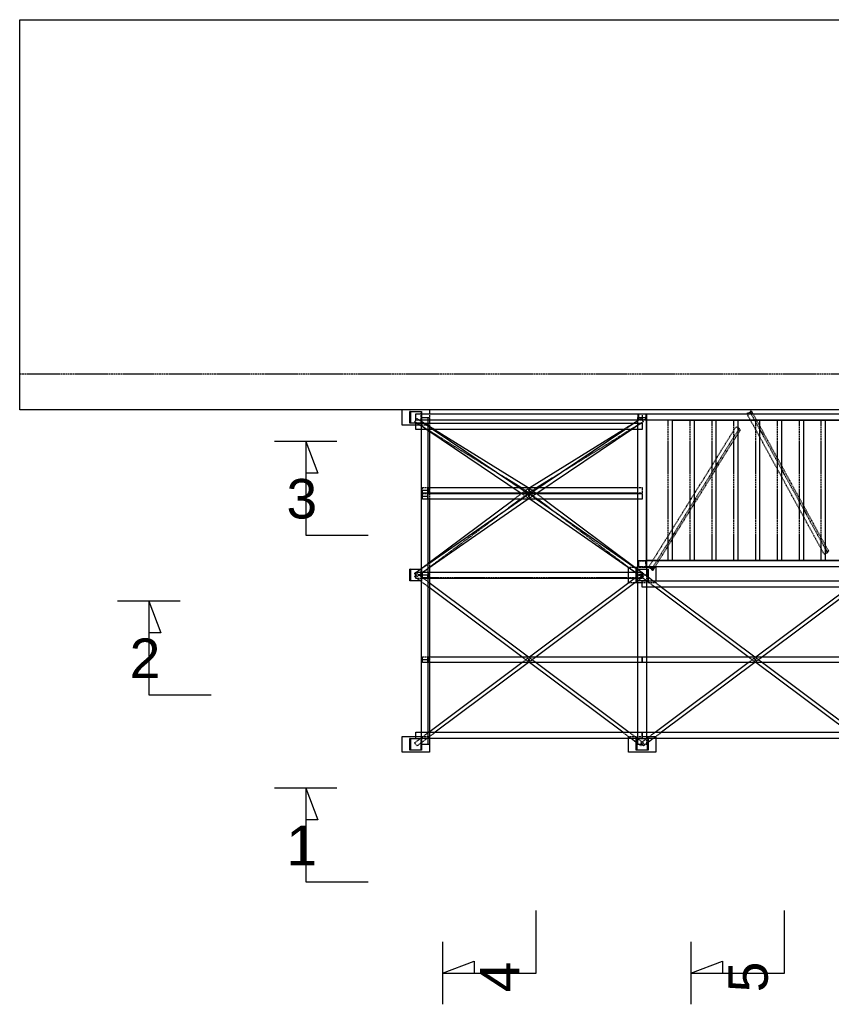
# Model space of a CAD drawing. Header units: millimetres. Extents: x -6159 to 201309, y -25780 to 10326.
# Tile 73 of 128: x 134503 to 135023, y -4505 to -3874. Entities that reach past the tile are written whole.
import ezdxf

# ---------------------------------------------------------------- set-up
doc = ezdxf.new("R2010")
doc.units = ezdxf.units.MM
doc.linetypes.add('DASHED', pattern=[0.75, 0.5, -0.25])
doc.layers.add('STRUCAD_01', color=4, linetype='Continuous')
doc.layers.add('STRUCAD_10', color=7, linetype='DASHED')
doc.styles.get("Standard").update_dxf_attribs({"font": 'arial.ttf'})

msp = doc.modelspace()

# ---------------------------------------------------------------- linework, layer by layer
at = {"layer": 'STRUCAD_01', "color": 4, "linetype": 'Continuous'}
for p, q in [((134502.683, -3873.765), (135340.183, -3873.765)), ((134502.683, -4123.765), (134502.683, -3873.765)), ((135340.183, -4123.765), (134502.683, -4123.765)), ((134747.683, -4133.515), (134747.683, -4123.765)), ((134752.683, -4132.265), (134752.683, -4124.765)), ((134752.683, -4124.765), (134752.758, -4124.84)), ((134752.758, -4124.84), (134752.683, -4124.765)), ((134752.683, -4124.765), (134760.183, -4124.765)), ((134752.758, -4132.19), (134752.758, -4124.84)), ((134752.758, -4124.84), (134760.108, -4124.84)), ((134760.108, -4124.84), (134760.108, -4132.19)), ((134760.183, -4124.765), (134760.183, -4132.265)), ((134765.183, -4123.765), (134765.183, -4126.265)), ((134970.518, -4125.28), (134971.113, -4124.355)), ((134971.323, -4124.27), (134970.668, -4125.3)), ((134971.113, -4124.355), (134971.323, -4124.27)), ((134971.323, -4124.27), (134972.423, -4126.265)), ((134760.183, -4126.265), (134898.798, -4126.265)), ((134760.183, -4128.515), (134764.183, -4128.515)), ((134764.183, -4128.515), (134764.183, -4229.515)), ((134898.683, -4130.265), (134764.183, -4130.265)), ((134765.183, -4130.265), (134765.183, -4132.265)), ((134895.838, -4132.265), (134898.683, -4130.505)), ((134896.218, -4132.265), (134898.683, -4130.61)), ((134898.683, -4229.515), (134898.683, -4128.515)), ((134898.683, -4128.515), (134903.858, -4128.515)), ((134898.798, -4128.515), (134898.798, -4126.265)), ((134898.798, -4126.265), (134899.028, -4126.265)), ((134899.028, -4126.265), (134903.953, -4126.265)), ((134899.028, -4126.265), (134899.123, -4128.515)), ((134903.343, -4129.815), (134903.803, -4129.815)), ((134904.183, -4130.265), (134903.343, -4130.265)), ((134903.803, -4129.815), (134903.953, -4126.265)), ((134903.953, -4126.265), (134904.183, -4126.265)), ((134904.183, -4126.265), (135200.858, -4126.265)), ((134904.183, -4126.265), (134904.183, -4130.265)), ((134904.183, -4130.265), (134904.183, -4220.265)), ((134904.183, -4220.265), (134904.183, -4130.265)), ((135200.858, -4130.265), (134904.183, -4130.265)), ((134920.683, -4130.265), (134920.683, -4220.265)), ((134920.683, -4130.265), (134934.683, -4130.265)), ((134934.683, -4130.265), (134934.683, -4220.265)), ((134934.683, -4130.265), (134948.683, -4130.265)), ((134948.683, -4130.265), (134948.683, -4220.265)), ((134948.683, -4130.265), (134962.683, -4130.265)), ((134962.683, -4130.265), (134962.683, -4220.265)), ((134962.683, -4130.265), (134976.683, -4130.265)), ((134970.668, -4125.3), (134968.553, -4126.145)), ((134968.553, -4126.145), (134968.618, -4126.04)), ((134968.618, -4126.265), (134968.553, -4126.145)), ((134968.618, -4126.04), (134970.518, -4125.28)), ((134970.668, -4125.3), (134971.198, -4126.265)), ((134976.683, -4130.265), (134976.683, -4220.265)), ((134976.683, -4130.265), (134990.683, -4130.265)), ((134990.683, -4130.265), (134990.683, -4220.265)), ((134990.683, -4130.265), (135004.683, -4130.265)), ((135004.683, -4130.265), (135004.683, -4220.265)), ((135004.683, -4130.265), (135018.683, -4130.265)), ((135018.683, -4130.265), (135018.683, -4220.265)), ((135018.683, -4130.265), (135032.683, -4130.265)), ((134756.433, -4133.515), (134747.683, -4133.515)), ((134760.183, -4132.265), (134752.683, -4132.265)), ((134760.108, -4132.19), (134752.758, -4132.19)), ((134756.433, -4136.265), (134756.433, -4132.265)), ((134756.433, -4132.265), (134901.433, -4132.265)), ((134901.433, -4136.265), (134756.433, -4136.265)), ((134760.183, -4229.515), (134760.183, -4132.265)), ((134823.978, -4177.19), (134764.183, -4136.985)), ((134765.183, -4137.655), (134765.183, -4173.44)), ((134767.598, -4136.265), (134828.458, -4177.19)), ((134768.468, -4136.265), (134828.363, -4173.44)), ((134829.408, -4177.19), (134890.268, -4136.265)), ((134829.503, -4173.44), (134889.398, -4136.265)), ((134894.748, -4136.265), (134833.888, -4177.19)), ((134901.433, -4132.265), (134901.433, -4136.265)), ((134963.603, -4135.57), (134962.683, -4137.055)), ((134963.053, -4135.32), (134963.603, -4135.57)), ((134963.603, -4135.57), (134963.668, -4135.705)), ((134976.683, -4136.25), (134978.628, -4139.79)), ((134705.903, -4144), (134665.903, -4144)), ((134685.903, -4144), (134685.903, -4204)), ((134685.903, -4144), (134693.588, -4164.31)), ((134950.073, -4157.32), (134948.683, -4159.555)), ((134990.683, -4161.725), (134992.628, -4165.265)), ((134693.588, -4164.31), (134685.903, -4164.31)), ((134823.623, -4173.44), (134813.998, -4167.47)), ((134843.868, -4167.47), (134834.243, -4173.44)), ((134764.183, -4177.09), (134764.183, -4173.44)), ((134764.183, -4173.44), (134818.403, -4173.44)), ((134822.883, -4173.44), (134834.983, -4173.44)), ((134839.463, -4173.44), (134898.683, -4173.44)), ((134823.828, -4177.09), (134764.183, -4177.09)), ((134764.183, -4180.84), (134764.183, -4177.19)), ((134764.183, -4177.19), (134901.433, -4177.19)), ((134901.433, -4180.84), (134764.183, -4180.84)), ((134764.183, -4222.595), (134824.128, -4180.84)), ((134828.498, -4180.84), (134764.183, -4225.64)), ((134764.183, -4222.155), (134819.398, -4180.84)), ((134765.183, -4177.09), (134765.183, -4177.19)), ((134765.183, -4180.84), (134765.183, -4221.41)), ((134823.568, -4180.84), (134816.068, -4186.455)), ((134829.558, -4177.09), (134828.308, -4177.09)), ((134828.578, -4177.09), (134828.453, -4177.19)), ((134829.413, -4177.19), (134829.288, -4177.09)), ((134896.733, -4227.765), (134829.368, -4180.84)), ((134833.738, -4180.84), (134898.238, -4225.765)), ((134898.683, -4177.09), (134834.038, -4177.09)), ((134841.798, -4186.455), (134834.298, -4180.84)), ((134838.468, -4180.84), (134898.508, -4225.765)), ((134901.433, -4177.19), (134901.433, -4180.84)), ((134936.073, -4179.82), (134934.683, -4182.055)), ((135004.683, -4187.2), (135006.628, -4190.74)), ((134685.903, -4204), (134725.903, -4204)), ((134922.073, -4202.32), (134920.683, -4204.555)), ((135018.683, -4212.675), (135020.128, -4215.3)), ((135020.128, -4215.3), (135019.548, -4215.53)), ((135020.213, -4215.17), (135020.128, -4215.3)), ((134752.683, -4233.265), (134752.683, -4225.765)), ((134752.683, -4225.765), (134752.758, -4225.84)), ((134752.758, -4225.84), (134752.683, -4225.765)), ((134752.683, -4225.765), (134760.183, -4225.765)), ((134752.758, -4233.19), (134752.758, -4225.84)), ((134752.758, -4225.84), (134760.108, -4225.84)), ((134759.358, -4225.765), (134760.183, -4225.15)), ((134759.628, -4225.765), (134760.183, -4225.38)), ((134760.108, -4225.84), (134760.108, -4233.19)), ((134760.183, -4225.765), (134760.183, -4233.265)), ((134765.183, -4224.945), (134765.183, -4227.69)), ((134892.683, -4227.69), (134892.683, -4224.945)), ((134896.838, -4224.515), (134898.683, -4224.515)), ((134897.683, -4227.765), (134897.683, -4225.765)), ((134897.683, -4225.765), (134897.758, -4225.84)), ((134897.758, -4225.84), (134897.683, -4225.765)), ((134897.683, -4225.765), (134898.683, -4225.765)), ((134897.758, -4233.19), (134897.758, -4225.84)), ((134897.758, -4225.84), (134905.108, -4225.84)), ((134903.343, -4220.265), (134904.183, -4220.265)), ((134903.803, -4220.715), (134903.343, -4220.715)), ((134903.953, -4224.265), (134903.803, -4220.715)), ((134904.183, -4224.265), (134903.953, -4224.265)), ((134920.683, -4220.265), (134904.183, -4220.265)), ((134904.183, -4220.265), (135200.858, -4220.265)), ((134904.183, -4220.265), (134904.183, -4224.265)), ((134904.183, -4224.265), (134904.183, -4229.515)), ((135200.858, -4224.265), (134904.183, -4224.265)), ((134904.183, -4224.515), (134905.583, -4224.515)), ((134904.183, -4225.765), (134905.183, -4225.765)), ((134905.108, -4225.84), (134905.108, -4233.19)), ((134905.183, -4225.765), (134905.183, -4233.265)), ((134905.518, -4224.62), (134905.738, -4224.265)), ((134905.573, -4224.73), (134905.518, -4224.62)), ((134905.518, -4224.62), (134907.603, -4225.57)), ((134907.448, -4225.585), (134905.573, -4224.73)), ((134907.938, -4226.575), (134907.448, -4225.585)), ((134908.418, -4224.265), (134907.603, -4225.57)), ((134907.603, -4225.57), (134908.143, -4226.67)), ((134909.638, -4224.265), (134908.143, -4226.67)), ((134909.483, -4224.515), (134910.183, -4224.515)), ((134910.183, -4224.515), (134910.183, -4233.265)), ((134934.683, -4220.265), (134920.683, -4220.265)), ((134948.683, -4220.265), (134934.683, -4220.265)), ((134962.683, -4220.265), (134948.683, -4220.265)), ((134976.683, -4220.265), (134962.683, -4220.265)), ((134990.683, -4220.265), (134976.683, -4220.265)), ((135004.683, -4220.265), (134990.683, -4220.265)), ((135018.683, -4220.265), (135004.683, -4220.265)), ((135032.683, -4220.265), (135018.683, -4220.265)), ((134760.183, -4227.765), (134901.433, -4227.765)), ((134764.183, -4229.515), (134760.183, -4229.515)), ((134901.433, -4231.765), (134760.183, -4231.765)), ((134764.183, -4227.69), (134896.628, -4227.69)), ((134764.183, -4231.765), (134764.183, -4338.015)), ((134765.183, -4231.765), (134765.183, -4234.505)), ((134829.288, -4281.94), (134896.338, -4231.765)), ((134892.683, -4234.505), (134892.683, -4231.765)), ((134897.683, -4233.265), (134897.683, -4231.765)), ((134904.183, -4229.515), (134898.683, -4229.515)), ((134901.433, -4227.765), (134901.433, -4231.765)), ((134905.183, -4230.76), (134908.533, -4233.265)), ((134908.143, -4226.67), (134907.938, -4226.575)), ((134760.183, -4233.265), (134752.683, -4233.265)), ((134760.108, -4233.19), (134752.758, -4233.19)), ((134760.183, -4233.885), (134759.358, -4233.265)), ((134760.183, -4338.015), (134760.183, -4233.265)), ((134764.183, -4233.755), (134828.578, -4281.94)), ((134824.408, -4281.94), (134764.183, -4236.875)), ((134765.183, -4237.625), (134765.183, -4281.94)), ((134898.508, -4233.265), (134833.458, -4281.94)), ((134898.683, -4234.515), (134896.838, -4234.515)), ((134905.183, -4233.265), (134897.683, -4233.265)), ((134905.108, -4233.19), (134897.758, -4233.19)), ((134898.683, -4334.265), (134898.683, -4233.265)), ((134901.433, -4237.265), (134901.433, -4233.265)), ((134901.433, -4233.265), (135191.433, -4233.265)), ((135191.433, -4237.265), (134901.433, -4237.265)), ((134904.183, -4233.265), (134904.183, -4334.265)), ((134969.408, -4281.94), (134909.703, -4237.265)), ((134913.878, -4237.265), (134973.578, -4281.94)), ((134974.288, -4281.94), (135033.988, -4237.265)), ((135038.163, -4237.265), (134978.458, -4281.94)), ((134605.428, -4246.23), (134565.428, -4246.23)), ((134585.428, -4246.23), (134585.428, -4306.23)), ((134585.428, -4246.23), (134593.113, -4266.54)), ((134593.113, -4266.54), (134585.428, -4266.54)), ((134764.183, -4285.59), (134764.183, -4281.94)), ((134764.183, -4281.94), (134901.433, -4281.94)), ((134901.433, -4285.59), (134901.433, -4281.94)), ((134901.433, -4281.94), (135046.433, -4281.94)), ((134901.433, -4281.94), (134901.433, -4285.59)), ((134901.433, -4285.59), (134764.183, -4285.59)), ((134764.703, -4330.265), (134824.408, -4285.59)), ((134765.183, -4285.59), (134765.183, -4329.91)), ((134828.578, -4285.59), (134768.878, -4330.265)), ((134888.988, -4330.265), (134829.288, -4285.59)), ((134833.458, -4285.59), (134893.163, -4330.265)), ((135046.433, -4285.59), (134901.433, -4285.59)), ((134909.703, -4330.265), (134969.408, -4285.59)), ((134973.578, -4285.59), (134913.878, -4330.265)), ((135033.988, -4330.265), (134974.288, -4285.59)), ((134978.458, -4285.59), (135038.163, -4330.265)), ((134585.428, -4306.23), (134625.428, -4306.23)), ((134747.683, -4343.015), (134747.683, -4333.015)), ((134747.683, -4333.015), (134756.433, -4333.015)), ((134756.433, -4334.265), (134756.433, -4330.265)), ((134756.433, -4330.265), (134901.433, -4330.265)), ((134901.433, -4334.265), (134901.433, -4330.265)), ((134901.433, -4330.265), (135046.433, -4330.265)), ((134901.433, -4330.265), (134901.433, -4334.265)), ((134752.683, -4341.765), (134752.683, -4334.265)), ((134752.683, -4334.265), (134752.758, -4334.34)), ((134752.758, -4334.34), (134752.683, -4334.265)), ((134752.683, -4334.265), (134760.183, -4334.265)), ((134752.758, -4341.69), (134752.758, -4334.34)), ((134752.758, -4334.34), (134760.108, -4334.34)), ((134760.108, -4334.34), (134760.108, -4341.69)), ((134760.183, -4334.265), (134760.183, -4341.765)), ((134901.433, -4334.265), (134760.183, -4334.265)), ((134764.183, -4338.015), (134760.183, -4338.015)), ((134765.183, -4338.015), (134764.183, -4338.015)), ((134765.183, -4334.265), (134765.183, -4338.015)), ((134765.183, -4338.015), (134765.183, -4343.015)), ((134892.683, -4343.015), (134892.683, -4334.265)), ((134897.683, -4336.77), (134894.333, -4334.265)), ((134897.683, -4341.765), (134897.683, -4334.265)), ((134897.683, -4334.265), (134897.758, -4334.34)), ((134897.758, -4334.34), (134897.683, -4334.265)), ((134897.683, -4334.265), (134905.183, -4334.265)), ((134897.758, -4341.69), (134897.758, -4334.34)), ((134897.758, -4334.34), (134905.108, -4334.34)), ((134905.108, -4334.34), (134905.108, -4341.69)), ((134905.183, -4334.265), (134905.183, -4341.765)), ((135046.433, -4334.265), (134905.183, -4334.265)), ((134908.533, -4334.265), (134905.183, -4336.77)), ((134910.183, -4334.265), (134910.183, -4343.015)), ((134765.183, -4343.015), (134747.683, -4343.015)), ((134760.183, -4341.765), (134752.683, -4341.765)), ((134760.108, -4341.69), (134752.758, -4341.69)), ((134910.183, -4343.015), (134892.683, -4343.015)), ((134905.183, -4341.765), (134897.683, -4341.765)), ((134905.108, -4341.69), (134897.758, -4341.69)), ((134705.903, -4366.13), (134665.903, -4366.13)), ((134685.903, -4366.13), (134685.903, -4426.13)), ((134685.903, -4366.13), (134693.588, -4386.44)), ((134693.588, -4386.44), (134685.903, -4386.44)), ((134685.903, -4426.13), (134725.903, -4426.13)), ((134833.478, -4484.515), (134833.478, -4444.515)), ((134992.608, -4484.515), (134992.608, -4444.515)), ((134773.478, -4464.515), (134773.478, -4504.515)), ((134932.608, -4464.515), (134932.608, -4504.515)), ((134773.478, -4484.515), (134793.788, -4476.83)), ((134793.788, -4476.83), (134793.788, -4484.515)), ((134932.608, -4484.515), (134952.918, -4476.83)), ((134952.918, -4476.83), (134952.918, -4484.515)), ((134773.478, -4484.515), (134833.478, -4484.515)), ((134932.608, -4484.515), (134992.608, -4484.515))]:
    msp.add_line(p, q, dxfattribs=at)
at = {"layer": 'STRUCAD_10', "color": 7, "linetype": 'DASHED'}
for p, q in [((135340.183, -4100.865), (134502.683, -4100.865)), ((134747.683, -4123.765), (134747.683, -4123.515)), ((134747.683, -4123.515), (134765.183, -4123.515)), ((134752.758, -4124.84), (134752.933, -4125.015)), ((134752.933, -4125.015), (134752.758, -4124.84)), ((134752.933, -4125.015), (134752.933, -4132.015)), ((134759.933, -4125.015), (134752.933, -4125.015)), ((134759.933, -4132.015), (134759.933, -4125.015)), ((134765.183, -4123.515), (134765.183, -4123.765)), ((134755.738, -4131.305), (134757.128, -4129.23)), ((134764.183, -4136.985), (134755.738, -4131.305)), ((134755.773, -4131.33), (134757.093, -4129.205)), ((134813.998, -4167.47), (134755.773, -4131.33)), ((134756.433, -4130.265), (134756.433, -4126.265)), ((134756.433, -4126.265), (134760.183, -4126.265)), ((134764.183, -4130.265), (134756.433, -4130.265)), ((134757.093, -4129.205), (134768.468, -4136.265)), ((134757.128, -4129.23), (134767.598, -4136.265)), ((134764.183, -4128.515), (134765.183, -4128.515)), ((134765.183, -4126.265), (134765.183, -4128.515)), ((134765.183, -4128.515), (134765.183, -4130.265)), ((134902.093, -4131.33), (134843.868, -4167.47)), ((134902.128, -4131.305), (134894.748, -4136.265)), ((134898.683, -4130.505), (134900.773, -4129.205)), ((134898.683, -4130.61), (134900.738, -4129.23)), ((134898.683, -4130.265), (134898.798, -4130.265)), ((134898.798, -4130.265), (134898.683, -4130.265)), ((134898.798, -4130.265), (134898.798, -4128.515)), ((134903.343, -4130.265), (134898.798, -4130.265)), ((134899.123, -4128.515), (134899.183, -4129.815)), ((134899.183, -4129.815), (134903.343, -4129.815)), ((134900.738, -4129.23), (134902.128, -4131.305)), ((134900.773, -4129.205), (134902.093, -4131.33)), ((134901.433, -4126.265), (134901.433, -4130.265)), ((134903.858, -4128.515), (134904.183, -4128.515)), ((134918.183, -4220.265), (134918.183, -4130.265)), ((134932.183, -4220.265), (134932.183, -4130.265)), ((134946.183, -4220.265), (134946.183, -4130.265)), ((134960.183, -4220.265), (134960.183, -4130.265)), ((135018.013, -4216.145), (134968.618, -4126.265)), ((134971.198, -4126.265), (134976.683, -4136.25)), ((134972.423, -4126.265), (135020.783, -4214.27)), ((134974.183, -4220.265), (134974.183, -4130.265)), ((134988.183, -4220.265), (134988.183, -4130.265)), ((135002.183, -4220.265), (135002.183, -4130.265)), ((135016.183, -4220.265), (135016.183, -4130.265)), ((134752.933, -4132.015), (134759.933, -4132.015)), ((134765.183, -4133.515), (134756.433, -4133.515)), ((134765.183, -4132.265), (134765.183, -4137.655)), ((134889.398, -4136.265), (134895.838, -4132.265)), ((134890.268, -4136.265), (134896.218, -4132.265)), ((134905.738, -4224.265), (134961.518, -4134.62)), ((134964.143, -4136.67), (134909.638, -4224.265)), ((134962.683, -4137.055), (134950.073, -4157.32)), ((134961.518, -4134.62), (134963.053, -4135.32)), ((134963.668, -4135.705), (134964.143, -4136.67)), ((134978.628, -4139.79), (134990.683, -4161.725)), ((134948.683, -4159.555), (134936.073, -4179.82)), ((134992.628, -4165.265), (135004.683, -4187.2)), ((134760.633, -4173.44), (134764.183, -4173.44)), ((134760.633, -4175.15), (134764.183, -4175.15)), ((134764.183, -4175.385), (134760.633, -4175.385)), ((134760.683, -4175.15), (134760.683, -4173.44)), ((134760.683, -4175.385), (134760.683, -4175.15)), ((134760.683, -4177.09), (134760.683, -4175.385)), ((134764.183, -4175.15), (134765.183, -4175.15)), ((134765.183, -4175.385), (134764.183, -4175.385)), ((134765.183, -4177.09), (134765.183, -4173.44)), ((134765.183, -4173.44), (134765.183, -4177.09)), ((134818.403, -4173.44), (134822.883, -4173.44)), ((134819.398, -4180.84), (134828.183, -4174.265)), ((134828.273, -4176.33), (134823.623, -4173.44)), ((134828.183, -4174.265), (134829.683, -4176.27)), ((134828.183, -4176.27), (134829.683, -4174.265)), ((134828.273, -4174.205), (134829.503, -4173.44)), ((134829.593, -4176.33), (134828.273, -4174.205)), ((134829.593, -4174.205), (134828.273, -4176.33)), ((134828.363, -4173.44), (134829.593, -4174.205)), ((134834.243, -4173.44), (134829.593, -4176.33)), ((134829.683, -4174.265), (134838.468, -4180.84)), ((134834.983, -4173.44), (134839.463, -4173.44)), ((134898.683, -4173.44), (134901.433, -4173.44)), ((134901.433, -4173.44), (134901.433, -4177.09)), ((134764.183, -4177.09), (134760.633, -4177.09)), ((134760.633, -4178.9), (134760.633, -4177.19)), ((134760.633, -4177.19), (134764.183, -4177.19)), ((134760.633, -4179.135), (134760.633, -4178.9)), ((134760.633, -4178.9), (134764.183, -4178.9)), ((134760.633, -4180.84), (134760.633, -4179.135)), ((134764.183, -4179.135), (134760.633, -4179.135)), ((134764.183, -4180.84), (134760.633, -4180.84)), ((134765.183, -4177.19), (134765.183, -4180.84)), ((134828.453, -4177.19), (134823.568, -4180.84)), ((134828.308, -4177.09), (134823.828, -4177.09)), ((134828.238, -4180.055), (134823.978, -4177.19)), ((134824.128, -4180.84), (134828.218, -4177.99)), ((134829.288, -4177.09), (134828.183, -4176.27)), ((134828.218, -4177.99), (134829.648, -4180.045)), ((134828.218, -4180.045), (134829.648, -4177.99)), ((134829.368, -4180.84), (134828.218, -4180.045)), ((134828.238, -4177.98), (134829.408, -4177.19)), ((134829.628, -4177.98), (134828.238, -4180.055)), ((134829.628, -4180.055), (134828.238, -4177.98)), ((134828.458, -4177.19), (134829.628, -4177.98)), ((134829.648, -4180.045), (134828.498, -4180.84)), ((134829.683, -4176.27), (134828.578, -4177.09)), ((134834.298, -4180.84), (134829.413, -4177.19)), ((134834.038, -4177.09), (134829.558, -4177.09)), ((134833.888, -4177.19), (134829.628, -4180.055)), ((134829.648, -4177.99), (134833.738, -4180.84)), ((134901.433, -4177.09), (134898.683, -4177.09)), ((134816.068, -4186.455), (134757.183, -4230.52)), ((134900.683, -4230.52), (134841.798, -4186.455)), ((134934.683, -4182.055), (134922.073, -4202.32)), ((135006.628, -4190.74), (135018.683, -4212.675)), ((134920.683, -4204.555), (134908.418, -4224.265)), ((135019.548, -4215.53), (135018.013, -4216.145)), ((135020.783, -4214.27), (135020.213, -4215.17)), ((134752.758, -4225.84), (134752.933, -4226.015)), ((134752.933, -4226.015), (134752.758, -4225.84)), ((134752.933, -4226.015), (134752.933, -4233.015)), ((134759.933, -4226.015), (134752.933, -4226.015)), ((134755.683, -4228.515), (134759.358, -4225.765)), ((134755.718, -4228.49), (134759.628, -4225.765)), ((134764.183, -4225.64), (134757.148, -4230.545)), ((134759.933, -4233.015), (134759.933, -4226.015)), ((134760.183, -4225.15), (134764.183, -4222.155)), ((134760.183, -4225.38), (134764.183, -4222.595)), ((134765.183, -4221.41), (134765.183, -4224.945)), ((134892.683, -4224.945), (134892.683, -4224.515)), ((134892.683, -4224.515), (134896.838, -4224.515)), ((134897.758, -4225.84), (134897.933, -4226.015)), ((134897.933, -4226.015), (134897.758, -4225.84)), ((134897.933, -4226.015), (134897.933, -4233.015)), ((134904.933, -4226.015), (134897.933, -4226.015)), ((134898.238, -4225.765), (134902.148, -4228.49)), ((134898.508, -4225.765), (134902.183, -4228.515)), ((134898.683, -4224.515), (134904.183, -4224.515)), ((134898.683, -4225.765), (134904.183, -4225.765)), ((134898.798, -4224.265), (134898.798, -4220.265)), ((134898.798, -4220.265), (134903.343, -4220.265)), ((134899.028, -4224.265), (134898.798, -4224.265)), ((134899.183, -4220.715), (134899.028, -4224.265)), ((134904.183, -4224.265), (134899.028, -4224.265)), ((134903.343, -4220.715), (134899.183, -4220.715)), ((134904.933, -4233.015), (134904.933, -4226.015)), ((134905.583, -4224.515), (134909.483, -4224.515)), ((134757.183, -4230.52), (134755.683, -4228.515)), ((134755.683, -4230.52), (134757.183, -4228.515)), ((134759.358, -4233.265), (134755.683, -4230.52)), ((134757.148, -4230.545), (134755.718, -4228.49)), ((134756.433, -4231.765), (134756.433, -4227.765)), ((134756.433, -4227.765), (134760.183, -4227.765)), ((134760.183, -4231.765), (134756.433, -4231.765)), ((134757.183, -4228.515), (134764.183, -4233.755)), ((134760.633, -4227.69), (134764.183, -4227.69)), ((134760.633, -4229.4), (134764.183, -4229.4)), ((134760.633, -4229.635), (134760.633, -4229.515)), ((134760.633, -4231.34), (134760.633, -4229.635)), ((134764.183, -4229.635), (134760.633, -4229.635)), ((134764.183, -4231.34), (134760.633, -4231.34)), ((134760.683, -4229.4), (134760.683, -4227.69)), ((134760.683, -4229.635), (134760.683, -4229.4)), ((134760.683, -4231.34), (134760.683, -4229.635)), ((134764.183, -4229.4), (134765.183, -4229.4)), ((134764.183, -4231.34), (134764.183, -4229.515)), ((134764.183, -4229.515), (134764.183, -4231.765)), ((134765.183, -4229.635), (134764.183, -4229.635)), ((134901.433, -4231.34), (134764.183, -4231.34)), ((134765.183, -4231.34), (134765.183, -4227.69)), ((134765.183, -4227.69), (134765.183, -4231.765)), ((134892.683, -4231.765), (134892.683, -4227.69)), ((134896.338, -4231.765), (134900.683, -4228.515)), ((134896.628, -4227.69), (134901.433, -4227.69)), ((134900.718, -4230.545), (134896.733, -4227.765)), ((134897.683, -4231.765), (134897.683, -4227.765)), ((134902.183, -4230.52), (134898.508, -4233.265)), ((134898.683, -4233.265), (134898.683, -4229.515)), ((134902.183, -4228.515), (134900.683, -4230.52)), ((134900.683, -4228.515), (134902.183, -4230.52)), ((134900.683, -4230.52), (134902.183, -4228.515)), ((134909.703, -4237.265), (134900.683, -4230.52)), ((134902.148, -4228.49), (134900.718, -4230.545)), ((134901.433, -4227.69), (134901.433, -4227.765)), ((134902.183, -4228.515), (134905.183, -4230.76)), ((134904.183, -4229.515), (134904.183, -4233.265)), ((134752.933, -4233.015), (134759.933, -4233.015)), ((134764.183, -4236.875), (134760.183, -4233.885)), ((134765.183, -4234.505), (134765.183, -4237.625)), ((134892.683, -4234.515), (134892.683, -4234.505)), ((134896.838, -4234.515), (134892.683, -4234.515)), ((134897.933, -4233.015), (134904.933, -4233.015)), ((134910.183, -4234.515), (134898.683, -4234.515)), ((134908.533, -4233.265), (134913.878, -4237.265)), ((134910.183, -4233.265), (134910.183, -4234.515)), ((134760.633, -4283.65), (134760.633, -4281.94)), ((134760.633, -4281.94), (134764.183, -4281.94)), ((134760.683, -4283.65), (134760.683, -4281.94)), ((134765.183, -4285.59), (134765.183, -4281.94)), ((134765.183, -4281.94), (134765.183, -4285.59)), ((134828.183, -4284.77), (134824.408, -4281.94)), ((134824.408, -4285.59), (134828.183, -4282.765)), ((134828.183, -4282.765), (134829.288, -4281.94)), ((134829.683, -4282.765), (134828.183, -4284.77)), ((134829.683, -4284.77), (134828.183, -4282.765)), ((134828.183, -4284.77), (134829.683, -4282.765)), ((134828.183, -4282.765), (134829.683, -4284.77)), ((134828.578, -4281.94), (134829.683, -4282.765)), ((134833.458, -4281.94), (134829.683, -4284.77)), ((134829.683, -4282.765), (134833.458, -4285.59)), ((134973.183, -4284.77), (134969.408, -4281.94)), ((134969.408, -4285.59), (134973.183, -4282.765)), ((134973.183, -4282.765), (134974.288, -4281.94)), ((134974.683, -4282.765), (134973.183, -4284.77)), ((134974.683, -4284.77), (134973.183, -4282.765)), ((134973.183, -4282.765), (134974.683, -4284.77)), ((134973.183, -4284.77), (134974.683, -4282.765)), ((134973.578, -4281.94), (134974.683, -4282.765)), ((134978.458, -4281.94), (134974.683, -4284.77)), ((134974.683, -4282.765), (134978.458, -4285.59)), ((134760.633, -4283.885), (134760.633, -4283.65)), ((134760.633, -4283.65), (134764.183, -4283.65)), ((134760.633, -4285.59), (134760.633, -4283.885)), ((134764.183, -4283.885), (134760.633, -4283.885)), ((134764.183, -4285.59), (134760.633, -4285.59)), ((134760.683, -4283.885), (134760.683, -4283.65)), ((134760.683, -4285.59), (134760.683, -4283.885)), ((134764.183, -4283.65), (134765.183, -4283.65)), ((134765.183, -4283.885), (134764.183, -4283.885)), ((134829.288, -4285.59), (134828.183, -4284.77)), ((134829.683, -4284.77), (134828.578, -4285.59)), ((134974.288, -4285.59), (134973.183, -4284.77)), ((134974.683, -4284.77), (134973.578, -4285.59)), ((134755.683, -4337.015), (134764.703, -4330.265)), ((134756.433, -4333.015), (134765.183, -4333.015)), ((134768.878, -4330.265), (134757.183, -4339.02)), ((134765.183, -4329.91), (134765.183, -4334.265)), ((134894.333, -4334.265), (134888.988, -4330.265)), ((134892.683, -4334.265), (134892.683, -4333.015)), ((134892.683, -4333.015), (134910.183, -4333.015)), ((134893.163, -4330.265), (134902.183, -4337.015)), ((134900.683, -4337.015), (134909.703, -4330.265)), ((134913.878, -4330.265), (134908.533, -4334.265)), ((134910.183, -4333.015), (134910.183, -4334.265)), ((134752.758, -4334.34), (134752.933, -4334.515)), ((134752.933, -4334.515), (134752.758, -4334.34)), ((134752.933, -4334.515), (134752.933, -4341.515)), ((134759.933, -4334.515), (134752.933, -4334.515)), ((134757.183, -4339.02), (134755.683, -4337.015)), ((134759.933, -4341.515), (134759.933, -4334.515)), ((134900.683, -4339.02), (134897.683, -4336.77)), ((134897.758, -4334.34), (134897.933, -4334.515)), ((134897.933, -4334.515), (134897.758, -4334.34)), ((134897.933, -4334.515), (134897.933, -4341.515)), ((134904.933, -4334.515), (134897.933, -4334.515)), ((134898.683, -4338.015), (134898.683, -4334.265)), ((134904.183, -4338.015), (134898.683, -4338.015)), ((134902.183, -4337.015), (134900.683, -4339.02)), ((134902.183, -4339.02), (134900.683, -4337.015)), ((134905.183, -4336.77), (134902.183, -4339.02)), ((134904.183, -4334.265), (134904.183, -4338.015)), ((134904.933, -4341.515), (134904.933, -4334.515)), ((134752.933, -4341.515), (134759.933, -4341.515)), ((134897.933, -4341.515), (134904.933, -4341.515))]:
    msp.add_line(p, q, dxfattribs=at)

# ---------------------------------------------------------------- texts
at = {"layer": 'STRUCAD_01', "color": 4}
for s, p in [('  3', (134653.953, -4193.27)), ('  2', (134553.473, -4295.5)), ('  1', (134653.953, -4415.4))]:
    msp.add_text(s, height=25.3, dxfattribs=at).set_placement(p)
for s, p in [('  4', (134822.748, -4516.47)), ('  5', (134981.878, -4516.47))]:
    msp.add_text(s, height=25.3, rotation=90, dxfattribs=at).set_placement(p)

doc.saveas('drawing.dxf')
